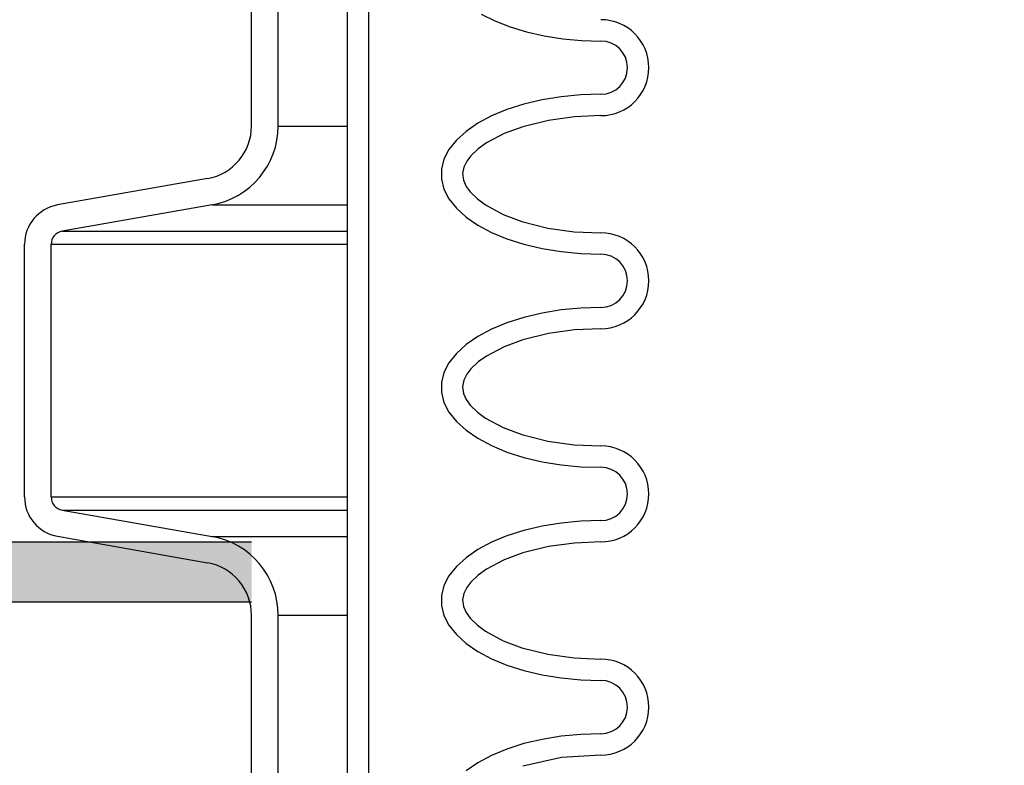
# Model space of a CAD drawing. Extents: x -169 to 2224, y 0 to 2796.
# Tile 203 of 256: x 1590.8 to 1595.42, y 413.24 to 416.74. Entities that reach past the tile are written whole.
import ezdxf

# ---------------------------------------------------------------- set-up
doc = ezdxf.new("R2010")
doc.units = 0
doc.header["$MEASUREMENT"] = 0
doc.header["$PDSIZE"] = 1
doc.layers.get('DEFPOINTS').update_dxf_attribs({"linetype": 'CONTINUOUS'})
for name, color, linetype in [('CONCRETE-HATCH', 2, 'CONTINUOUS'), ('DIM', 3, 'CONTINUOUS'), ('PEAGRAVEL-HATCH', 3, 'CONTINUOUS'), ('SPILL-BUCKET', 1, 'CONTINUOUS'), ('TANK-SLAB', 6, 'CONTINUOUS')]:
    doc.layers.add(name, color=color, linetype=linetype)
doc.styles.add('SIMPLEX', font='simplex')
doc.dimstyles.new('DIM64', dxfattribs={"dimscale": 64, "dimtxt": 0.09375, "dimasz": 0.09375, "dimexe": 0.0625, "dimexo": 0.0625, "dimgap": 0.046875, "dimtad": 1, "dimdec": 4, "dimzin": 3, "dimdsep": 46, "dimlunit": 4, "dimtxsty": 'SIMPLEX', "dimcen": 0, "dimclrd": 256, "dimclre": 256, "dimclrt": 256, "dimadec": 0, "dimazin": 0, "dimtfac": 1, "dimtdec": 4, "dimtmove": 0, "dimatfit": 3, "dimfxl": 1, "dimfrac": 2, "dimtolj": 1, "dimtzin": 0, "dimarcsym": 0})

# ---------------------------------------------------------------- blocks, each defined once
blk = doc.blocks.new('*D19')
at = {"layer": 'DEFPOINTS', "color": 0, "transparency": 16777216}
for p in [(1294.3654, 414.2886), (1931.8718, 414.0074), (1931.8718, 136.5159)]:
    blk.add_point(p, dxfattribs=at)
at = {"layer": 'DIM', "lineweight": -2, "transparency": 16777216}
for p, q in [((1294.3654, 410.2886), (1294.3654, 132.5159)), ((1931.8718, 410.0074), (1931.8718, 132.5159)), ((1300.3654, 136.5159), (1925.8718, 136.5159))]:
    blk.add_line(p, q, dxfattribs=at)
at = {"layer": 'DIM', "transparency": 16777216}
for points in [[(1300.3654, 137.5159), (1300.3654, 135.5159), (1294.3654, 136.5159)], [(1925.8718, 137.5159), (1925.8718, 135.5159), (1931.8718, 136.5159)]]:
    blk.add_solid(points, dxfattribs=at)
at = {"layer": 'DIM', "transparency": 16777216, "insert": (1613.1186, 144.0873), "char_height": 6, "attachment_point": 5, "style": 'SIMPLEX'}
blk.add_mtext('\\A1;53\'-1 1/2" (F.V. TANK SLAB)', dxfattribs=at)

msp = doc.modelspace()

# ---------------------------------------------------------------- hatches: boundary and pattern name
at = {"layer": 'CONCRETE-HATCH'}
h = msp.add_hatch(dxfattribs=at)
h.set_pattern_fill('AR-CONC', color=256, scale=2.67, style=0)
h.set_pattern_definition([(50, (1713.691, 417.641), (19.1508, -1.6755), [2.0025, -22.0275]), (355, (1713.691, 417.64), (-3.7047, 20.0835), [1.602, -17.622]), (100.451, (1715.287, 417.501), (15.4462, 18.408), [1.7019, -18.7205]), (46.184, (1713.691, 422.98), (28.4953, -4.4194), [3.0038, -33.0412]), (96.636, (1716.066, 422.613), (24.9555, 26.009), [2.553, -28.0807]), (351.184, (1713.69, 422.98), (24.9555, 26.009), [2.403, -26.433]), (21, (1716.361, 421.646), (15.9374, -10.75), [2.0025, -22.0275]), (326, (1716.361, 421.646), (6.4965, 19.3615), [1.602, -17.622]), (71.451, (1717.69, 420.75), (22.434, 8.6116), [1.7019, -18.7205]), (37.5, (1713.691, 417.641), (0.32467, 8.88827), [0, -17.4084, 0, -17.889, 0, -17.68875]), (7.5, (1713.691, 417.641), (7.02396, 10.5308), [0, -10.1994, 0, -17.0079, 0, -6.74175]), (327.5, (1707.737, 417.641), (14.25306, -0.6022), [0, -6.675, 0, -20.826, 0, -27.6345]), (317.5, (1705.067, 417.641), (15.5711, 2.6728), [0, -8.6775, 0, -13.8306, 0, -19.6245])])
edge = h.paths.add_edge_path()
edge.add_line((1573.13062, 418.75736), (1572.30399, 419.37718))
edge.add_line((1572.30399, 419.37718), (1581.34234, 420.00736))
edge.add_line((1581.34234, 420.00736), (1572.46815, 419.39908))
edge.add_line((1572.46815, 419.39908), (1572.46815, 420.61564))
edge.add_line((1572.46815, 420.61564), (1585.57483, 420.72611))
edge.add_line((1585.57483, 420.72611), (1591.47561, 420.72611))
edge.add_line((1591.47561, 420.72611), (1591.65067, 419.97125))
edge.add_line((1591.65067, 419.97125), (1592.03078, 419.97126))
edge.add_arc((1592.03078, 419.87713), 0.09412, 270, 450, ccw=False)
edge.add_line((1592.03078, 419.78301), (1592.12752, 419.78277))
edge.add_line((1592.12752, 419.78277), (1592.12752, 414.28861))
edge.add_line((1592.12752, 414.28861), (1573.11136, 414.50857))
edge.add_line((1573.11136, 414.50857), (1573.13062, 416.00736))
edge.add_line((1573.13062, 416.00736), (1573.13062, 418.75736))
at = {"layer": 'PEAGRAVEL-HATCH'}
h = msp.add_hatch(dxfattribs=at)
h.set_pattern_fill('AR-SAND', color=256, scale=7.5, style=0)
h.set_pattern_definition([(37.5, (1705.354, 373.979), (-0.47245, 14.4512), [0, -11.4, 0, -12.75, 0, -12.1875]), (7.5, (1705.354, 373.979), (13.2733, 21.166), [0, -6.15, 0, -10.275, 0, -3.9375]), (327.5, (1696.129, 373.979), (23.3561, 0.0424), [0, -3.75, 0, -13.5, 0, -17.625]), (317.5, (1696.129, 373.979), (22.546, 6.5826), [0, -1.875, 0, -8.85, 0, -10.125])])
h.paths.add_polyline_path([(1570.33517, 414.15822), (1595.38964, 414.15822), (1595.38964, 373.97898), (1570.33517, 373.97898)])
at = {"layer": 'TANK-SLAB'}
msp.add_hatch(color=256, dxfattribs=at).paths.add_polyline_path([(1573.35152, 414.28861), (1591.89299, 414.28861), (1591.89299, 414.00736), (1573.35152, 414.00736)])

# ---------------------------------------------------------------- linework, layer by layer
at = {"layer": 'SPILL-BUCKET', "color": 1, "linetype": 'Continuous'}
for p, q in [((1592.34144, 419.5743), (1592.34144, 405.37674)), ((1592.44137, 419.5743), (1592.44137, 405.37674)), ((1591.89237, 416.23988), (1591.89237, 417.09257)), ((1592.01729, 416.23988), (1592.01729, 417.09257)), ((1592.97028, 416.76466), (1593.03427, 416.73266)), ((1593.03427, 416.73266), (1593.10552, 416.70475)), ((1593.10552, 416.70475), (1593.18297, 416.68134)), ((1593.18297, 416.68134), (1593.2655, 416.66277)), ((1593.2655, 416.66277), (1593.35191, 416.6493)), ((1593.35191, 416.6493), (1593.44094, 416.64114)), ((1593.44094, 416.64114), (1593.53127, 416.63841)), ((1593.25537, 416.36227), (1593.17021, 416.34223)), ((1593.34488, 416.37681), (1593.25537, 416.36227)), ((1593.43734, 416.38563), (1593.34488, 416.37681)), ((1593.53127, 416.38858), (1593.43734, 416.38563)), ((1593.09074, 416.31701), (1593.01821, 416.28702)), ((1593.17021, 416.34223), (1593.09074, 416.31701)), ((1592.95379, 416.25271), (1592.89846, 416.21464)), ((1593.01821, 416.28702), (1592.95379, 416.25271)), ((1593.28507, 416.26653), (1593.16528, 416.23668)), ((1593.40715, 416.28336), (1593.28507, 416.26653)), ((1593.53127, 416.28865), (1593.40715, 416.28336)), ((1592.89846, 416.21464), (1592.85312, 416.1734)), ((1593.16528, 416.23668), (1593.07738, 416.20424)), ((1592.85312, 416.1734), (1592.81847, 416.12964)), ((1592.99445, 416.16033), (1592.95613, 416.13285)), ((1593.07738, 416.20424), (1592.99445, 416.16033)), ((1592.81847, 416.12964), (1592.79506, 416.08406)), ((1592.95613, 416.13285), (1592.92186, 416.10052)), ((1592.79506, 416.08406), (1592.78327, 416.03737)), ((1592.90238, 416.07539), (1592.88795, 416.04717)), ((1592.92186, 416.10052), (1592.90238, 416.07539)), ((1592.78327, 416.03737), (1592.78327, 415.99031)), ((1592.88795, 416.04717), (1592.88176, 416.01663)), ((1591.68593, 415.99384), (1590.98231, 415.86978)), ((1592.78327, 415.99031), (1592.79506, 415.94362)), ((1592.88176, 416.01663), (1592.8862, 415.98586)), ((1592.8862, 415.98586), (1592.89943, 415.95706)), ((1592.79506, 415.94362), (1592.81847, 415.89804)), ((1592.89943, 415.95706), (1592.91833, 415.93117)), ((1592.91833, 415.93117), (1592.95209, 415.8981)), ((1592.81847, 415.89804), (1592.85312, 415.85428)), ((1592.95209, 415.8981), (1592.99014, 415.87014)), ((1591.70761, 415.87082), (1591.004, 415.74676)), ((1592.85312, 415.85428), (1592.89846, 415.81304)), ((1592.99014, 415.87014), (1593.07287, 415.82537)), ((1592.89846, 415.81304), (1592.95379, 415.77497)), ((1593.07287, 415.82537), (1593.16084, 415.79239)), ((1593.16084, 415.79239), (1593.2821, 415.76174)), ((1592.95379, 415.77497), (1593.01821, 415.74066)), ((1593.2821, 415.76174), (1593.40591, 415.74445)), ((1593.40591, 415.74445), (1593.53127, 415.73903)), ((1593.01821, 415.74066), (1593.09074, 415.71067)), ((1593.09074, 415.71067), (1593.17021, 415.68545)), ((1590.82747, 414.50072), (1590.82747, 415.68525)), ((1590.95239, 414.50072), (1590.95239, 415.68525)), ((1593.17021, 415.68545), (1593.25537, 415.66541)), ((1593.25537, 415.66541), (1593.34488, 415.65087)), ((1593.34488, 415.65087), (1593.43734, 415.64205)), ((1593.43734, 415.64205), (1593.53127, 415.6391)), ((1593.34488, 415.37749), (1593.25537, 415.36295)), ((1593.43734, 415.38631), (1593.34488, 415.37749)), ((1593.53127, 415.38927), (1593.43734, 415.38631)), ((1593.17021, 415.34291), (1593.09074, 415.3177)), ((1593.25537, 415.36295), (1593.17021, 415.34291)), ((1593.01821, 415.2877), (1592.95379, 415.25339)), ((1593.09074, 415.3177), (1593.01821, 415.2877)), ((1593.40715, 415.28405), (1593.28507, 415.26721)), ((1593.53127, 415.28933), (1593.40715, 415.28405)), ((1592.95379, 415.25339), (1592.89846, 415.21532)), ((1593.16528, 415.23737), (1593.07738, 415.20492)), ((1593.28507, 415.26721), (1593.16528, 415.23737)), ((1592.89846, 415.21532), (1592.85312, 415.17408)), ((1593.07738, 415.20492), (1592.99445, 415.16101)), ((1592.85312, 415.17408), (1592.81847, 415.13032)), ((1592.99445, 415.16101), (1592.95613, 415.13353)), ((1592.81847, 415.13032), (1592.79506, 415.08474)), ((1592.92186, 415.10121), (1592.90238, 415.07607)), ((1592.95613, 415.13353), (1592.92186, 415.10121)), ((1592.79506, 415.08474), (1592.78327, 415.03805)), ((1592.90238, 415.07607), (1592.88795, 415.04785)), ((1592.78327, 415.03805), (1592.78327, 414.99099)), ((1592.88795, 415.04785), (1592.88176, 415.01731)), ((1592.88176, 415.01731), (1592.8862, 414.98654)), ((1592.78327, 414.99099), (1592.79506, 414.9443)), ((1592.8862, 414.98654), (1592.89943, 414.95774)), ((1592.89943, 414.95774), (1592.91833, 414.93185)), ((1592.79506, 414.9443), (1592.81847, 414.89872)), ((1592.91833, 414.93185), (1592.95209, 414.89879)), ((1592.81847, 414.89872), (1592.85312, 414.85496)), ((1592.95209, 414.89879), (1592.99014, 414.87082)), ((1592.99014, 414.87082), (1593.07287, 414.82605)), ((1592.85312, 414.85496), (1592.89846, 414.81372)), ((1593.07287, 414.82605), (1593.16084, 414.79307)), ((1592.89846, 414.81372), (1592.95379, 414.77565)), ((1592.95379, 414.77565), (1593.01821, 414.74135)), ((1593.16084, 414.79307), (1593.2821, 414.76242)), ((1593.01821, 414.74135), (1593.09074, 414.71135)), ((1593.2821, 414.76242), (1593.40591, 414.74514)), ((1593.40591, 414.74514), (1593.53127, 414.73971)), ((1593.09074, 414.71135), (1593.17021, 414.68613)), ((1593.17021, 414.68613), (1593.25537, 414.6661)), ((1593.25537, 414.6661), (1593.34488, 414.65155)), ((1593.34488, 414.65155), (1593.43734, 414.64273)), ((1593.43734, 414.64273), (1593.53127, 414.63978)), ((1591.004, 414.43921), (1591.70761, 414.31515)), ((1593.25537, 414.36363), (1593.17021, 414.3436)), ((1593.34488, 414.37818), (1593.25537, 414.36363)), ((1593.43734, 414.38699), (1593.34488, 414.37818)), ((1593.53127, 414.38995), (1593.43734, 414.38699)), ((1590.98231, 414.3162), (1591.68593, 414.19213)), ((1593.09074, 414.31838), (1593.01821, 414.28838)), ((1593.17021, 414.3436), (1593.09074, 414.31838)), ((1593.01821, 414.28838), (1592.95379, 414.25408)), ((1593.28507, 414.2679), (1593.16528, 414.23805)), ((1593.40715, 414.28473), (1593.28507, 414.2679)), ((1593.53127, 414.29002), (1593.40715, 414.28473)), ((1592.95379, 414.25408), (1592.89846, 414.216)), ((1593.16528, 414.23805), (1593.07738, 414.20561)), ((1592.85312, 414.17477), (1592.81847, 414.13101)), ((1592.89846, 414.216), (1592.85312, 414.17477)), ((1593.07738, 414.20561), (1592.99445, 414.16169)), ((1592.81847, 414.13101), (1592.79506, 414.08543)), ((1592.95613, 414.13422), (1592.92186, 414.10189)), ((1592.99445, 414.16169), (1592.95613, 414.13422)), ((1592.79506, 414.08543), (1592.78327, 414.03874)), ((1592.92186, 414.10189), (1592.90238, 414.07676)), ((1592.78327, 414.03874), (1592.78327, 413.99168)), ((1592.88795, 414.04853), (1592.88176, 414.018)), ((1592.90238, 414.07676), (1592.88795, 414.04853)), ((1592.78327, 413.99168), (1592.79506, 413.94499)), ((1592.88176, 414.018), (1592.8862, 413.98723)), ((1591.89237, 412.24261), (1591.89237, 413.9461)), ((1592.01729, 412.24261), (1592.01729, 413.9461)), ((1592.79506, 413.94499), (1592.81847, 413.8994)), ((1592.8862, 413.98723), (1592.89943, 413.95843)), ((1592.89943, 413.95843), (1592.91833, 413.93254)), ((1592.81847, 413.8994), (1592.85312, 413.85565)), ((1592.91833, 413.93254), (1592.95209, 413.89947)), ((1592.95209, 413.89947), (1592.99014, 413.87151)), ((1592.85312, 413.85565), (1592.89846, 413.81441)), ((1592.99014, 413.87151), (1593.07287, 413.82674)), ((1592.89846, 413.81441), (1592.95379, 413.77633)), ((1593.07287, 413.82674), (1593.16084, 413.79375)), ((1592.95379, 413.77633), (1593.01821, 413.74203)), ((1593.16084, 413.79375), (1593.2821, 413.76311)), ((1593.2821, 413.76311), (1593.40591, 413.74582)), ((1593.01821, 413.74203), (1593.09074, 413.71203)), ((1593.09074, 413.71203), (1593.17021, 413.68681)), ((1593.40591, 413.74582), (1593.53127, 413.74039)), ((1593.17021, 413.68681), (1593.25537, 413.66678)), ((1593.25537, 413.66678), (1593.34488, 413.65223)), ((1593.34488, 413.65223), (1593.43734, 413.64342)), ((1593.43734, 413.64342), (1593.53127, 413.64046)), ((1593.43734, 413.38768), (1593.34488, 413.37886)), ((1593.53127, 413.39063), (1593.43734, 413.38768)), ((1593.17021, 413.34428), (1593.09074, 413.31906)), ((1593.25537, 413.36432), (1593.17021, 413.34428)), ((1593.34488, 413.37886), (1593.25537, 413.36432)), ((1593.09074, 413.31906), (1593.01821, 413.28907)), ((1592.95379, 413.25476), (1592.89846, 413.21669)), ((1593.01821, 413.28907), (1592.95379, 413.25476)), ((1593.34584, 413.27853), (1593.16528, 413.23873)), ((1593.53127, 413.2907), (1593.34584, 413.27853))]:
    msp.add_line(p, q, dxfattribs=at)
at = {"layer": 'SPILL-BUCKET', "color": 7}
for p, q in [((1592.01729, 416.23988), (1592.34144, 416.23988)), ((1591.70762, 415.87083), (1592.34144, 415.87083)), ((1591.004, 415.74676), (1592.34144, 415.74676)), ((1590.95239, 415.68525), (1592.34144, 415.68525)), ((1590.95239, 414.50072), (1592.34144, 414.50072)), ((1591.004, 414.43921), (1592.34144, 414.43921)), ((1591.70762, 414.31515), (1592.34144, 414.31515)), ((1592.01729, 413.9461), (1592.34144, 413.9461))]:
    msp.add_line(p, q, dxfattribs=at)
at = {"layer": 'SPILL-BUCKET', "color": 1, "linetype": 'Continuous'}
for centre, radius, start, end in [((1593.53127, 416.5135), 0.22485, 270, 90), ((1593.53127, 416.5135), 0.12491, 270, 90), ((1591.64254, 416.23988), 0.24983, 280, 0), ((1591.64254, 416.23988), 0.37474, 280, 0), ((1591.01485, 415.68525), 0.18737, 100, 180), ((1591.01485, 415.68525), 0.06246, 100, 180), ((1593.53127, 415.51418), 0.22485, 270, 90), ((1593.53127, 415.51418), 0.12491, 270, 90), ((1593.53127, 414.51486), 0.22485, 270, 90), ((1593.53127, 414.51486), 0.12491, 270, 90), ((1591.01485, 414.50072), 0.18737, 180, 260), ((1591.01485, 414.50072), 0.06246, 180, 260), ((1591.64254, 413.9461), 0.37474, 0, 80), ((1591.64254, 413.9461), 0.24983, 0, 80), ((1593.53127, 413.51555), 0.22485, 270, 90), ((1593.53127, 413.51555), 0.12491, 270, 90)]:
    msp.add_arc(centre, radius, start, end, dxfattribs=at)
at = {"layer": 'TANK-SLAB'}
for p, q in [((1591.89237, 414.28861), (1573.35178, 414.28861)), ((1591.89292, 414.00736), (1573.35178, 414.00736))]:
    msp.add_line(p, q, dxfattribs=at)

# ---------------------------------------------------------------- dimensions: what is measured, and where the dimension line sits
at = {"layer": 'DIM'}
dim = msp.add_linear_dim(base=(1931.87181, 136.51592), p1=(1294.36544, 414.28861), p2=(1931.87181, 414.00736), angle=0, text='<> (F.V. TANK SLAB)', dimstyle='DIM64', dxfattribs=at)
dim.commit()
dim.dimension.update_dxf_attribs({"geometry": '*D19', "text_midpoint": (1613.11863, 144.08735)})

doc.saveas('drawing.dxf')
